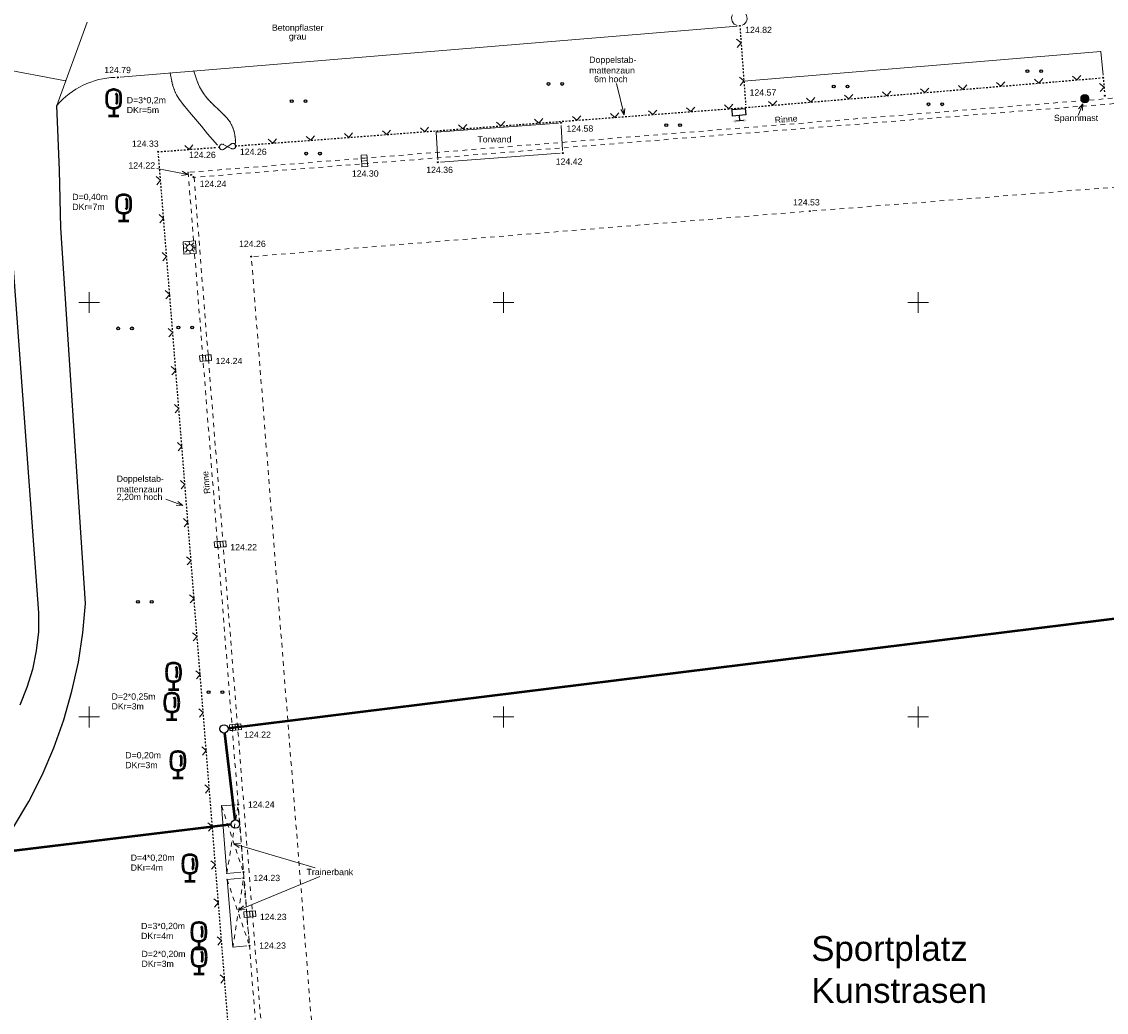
# Model space of a CAD drawing. Header units: metres. Extents: x 32377355 to 32378041, y 5707167 to 5708004.
# Tile 17 of 80: x 32377621 to 32377686, y 5707332 to 5707392. Entities that reach past the tile are written whole.
import ezdxf

# ---------------------------------------------------------------- set-up
doc = ezdxf.new("R2010")
doc.units = ezdxf.units.M
doc.header["$LTSCALE"] = 0.25
for name, pattern in [('LF1', [0]), ('LF2', [2.2, 1.1, -1.1]), ('LF33', [9.2, 0.1, 0, 9.1])]:
    doc.linetypes.add(name, pattern=pattern)
doc.layers.get('0').update_dxf_attribs({"color": 1, "linetype": 'CONTINUOUS'})
for name, color, linetype, lineweight in [('Bauwerke_ Einrichtungen_ Verkehr', 40, 'CONTINUOUS', 25), ('Ebene 71', 71, 'CONTINUOUS', 0), ('Ebene 9082', 7, 'CONTINUOUS', 18), ('Flurstücke_ Grenzpunkte', 51, 'CONTINUOUS', 25), ('Neues Aufmaß Süd', 122, 'CONTINUOUS', 0), ('Text zu Ebene 9082', 66, 'CONTINUOUS', 0)]:
    doc.layers.add(name, color=color, linetype=linetype, lineweight=lineweight)
doc.styles.add('Hausnummer', font='Arial.ttf')
doc.styles.add('Schrift rechtsgenei', font='Arial.ttf')

# ---------------------------------------------------------------- blocks, each defined once
blk = doc.blocks.new('S112')
at = {"color": 0, "lineweight": -2}
for p, q in [((-0.4, 0.4), (0, 0)), ((0, 0), (0.4, 0.4))]:
    blk.add_line(p, q, dxfattribs=at)
blk = doc.blocks.new('S163')
at = {"lineweight": -2}
blk.add_hatch(color=0, dxfattribs=at).paths.add_polyline_path([(0, 0.031635, -1), (0, -0.031635, -1)], flags=0)
at = {"color": 0, "lineweight": -2}
blk.add_circle((0, 0), 0.031635, dxfattribs=at)
blk = doc.blocks.new('S15')
at = {"color": 0, "lineweight": -2}
for p, q in [((-0.5, 0.05), (-0.485, 0.1)), ((0.495, 0.05), (-0.5, 0.05)), ((-0.5, -0.05), (-0.5, 0)), ((-0.5, 0), (0.5, 0)), ((-0.485, 0.1), (0.49, 0.1)), ((-0.475, 0.15), (-0.455, 0.2)), ((0.475, 0.15), (-0.475, 0.15)), ((-0.455, 0.2), (0.455, 0.2)), ((-0.43, 0.25), (-0.4, 0.3)), ((0.43, 0.25), (-0.43, 0.25)), ((-0.4, 0.3), (0.395, 0.3)), ((-0.355, 0.35), (-0.295, 0.4)), ((0.36, 0.35), (-0.355, 0.35)), ((-0.295, 0.4), (0.3, 0.4)), ((0.22, 0.45), (-0.215, 0.45)), ((0.3, 0.4), (0.22, 0.45)), ((0.395, 0.3), (0.36, 0.35)), ((0.455, 0.2), (0.43, 0.25)), ((0.49, 0.1), (0.475, 0.15)), ((0.5, 0), (0.495, 0.05)), ((0.495, -0.05), (-0.5, -0.05)), ((-0.475, -0.15), (-0.49, -0.1)), ((-0.49, -0.1), (0.485, -0.1)), ((0.475, -0.15), (-0.475, -0.15)), ((-0.43, -0.25), (-0.455, -0.2)), ((-0.455, -0.2), (0.46, -0.2)), ((0.425, -0.25), (-0.43, -0.25)), ((-0.355, -0.35), (-0.4, -0.3)), ((-0.4, -0.3), (0.395, -0.3)), ((0.345, -0.35), (-0.355, -0.35)), ((-0.205, -0.45), (-0.29, -0.4)), ((-0.29, -0.4), (0.285, -0.4)), ((0.2, -0.45), (-0.205, -0.45)), ((0.285, -0.4), (0.345, -0.35)), ((0.395, -0.3), (0.425, -0.25)), ((0.46, -0.2), (0.475, -0.15)), ((0.485, -0.1), (0.495, -0.05))]:
    blk.add_line(p, q, dxfattribs=at)
blk.add_circle((0, 0), 0.5, dxfattribs=at)
blk = doc.blocks.new('S9', base_point=(0, -0.5))
at = {"color": 0, "lineweight": -2}
for p, q in [((-0.5, -0.5), (-0.5, 0)), ((-0.5, 0), (-0.25, 0)), ((-0.25, 0), (0, 0)), ((-0.25, 0), (-0.25, -0.5)), ((0.25, 0), (0, 0)), ((0, 0), (0, -0.5)), ((0.5, 0), (0.25, 0)), ((0.25, -0.5), (0.25, 0)), ((0.5, -0.5), (0.5, 0)), ((-0.25, -0.5), (-0.5, -0.5)), ((0, -0.5), (-0.25, -0.5)), ((0, -0.5), (0.25, -0.5)), ((0.25, -0.5), (0.5, -0.5))]:
    blk.add_line(p, q, dxfattribs=at)
blk = doc.blocks.new('S147')
at = {"color": 0, "lineweight": -2}
for p, q in [((-0.5, 0.5), (0.5, 0.5)), ((-0.5, -0.5), (-0.5, 0.5)), ((-0.25, 0), (-0.5, 0)), ((-0.175, 0.175), (-0.35, 0.35)), ((0, 0.5), (0, 0.25)), ((0.175, 0.175), (0.35, 0.35)), ((0.25, 0), (0.5, 0)), ((0.5, 0.5), (0.5, -0.5)), ((0.5, -0.5), (-0.5, -0.5)), ((-0.175, -0.175), (-0.35, -0.35)), ((0, -0.25), (0, -0.5)), ((0.175, -0.175), (0.35, -0.35))]:
    blk.add_line(p, q, dxfattribs=at)
blk.add_circle((0, 0), 0.25, dxfattribs=at)
blk = doc.blocks.new('Gras_ Grünanlage_ -fläche_ -land')
at = {"lineweight": -2}
h = blk.add_hatch(color=0, dxfattribs=at)
h.paths.add_polyline_path([(-0.415, 0.085, -1), (-0.415, -0.085, -1)], flags=0)
h.paths.add_polyline_path([(0.415, 0.085, -1), (0.415, -0.085, -1)], flags=0)
at = {"color": 0, "lineweight": -2}
for centre in [(-0.415, 0), (0.415, 0)]:
    blk.add_circle(centre, 0.085, dxfattribs=at)
blk = doc.blocks.new('Laubbaum', base_point=(0, -0.5))
at = {"color": 0, "lineweight": -2}
for p, q in [((-0.223465, 0.378775), (-0.2045, 0.4355)), ((-0.2045, 0.4355), (-0.170865, 0.45636)), ((-0.170865, 0.45636), (-0.13513, 0.47336)), ((-0.13513, 0.47336), (-0.097725, 0.4863)), ((-0.097725, 0.4863), (-0.05912, 0.495015)), ((-0.05912, 0.495015), (-0.01979, 0.4994)), ((-0.01979, 0.4994), (0.01979, 0.4994)), ((0.01979, 0.4994), (0.05912, 0.495015)), ((0.05912, 0.495015), (0.097725, 0.4863)), ((0.097725, 0.4863), (0.13513, 0.47336)), ((0.13513, 0.47336), (0.170865, 0.45636)), ((0.170865, 0.45636), (0.2045, 0.4355)), ((0.2045, 0.4355), (0.223465, 0.378775)), ((-0.25755, 0.14275), (-0.255405, 0.20252)), ((-0.255405, 0.08298), (-0.25755, 0.14275)), ((-0.255405, 0.20252), (-0.248985, 0.261985)), ((-0.248985, 0.023515), (-0.255405, 0.08298)), ((-0.248985, 0.261985), (-0.23832, 0.32084)), ((-0.23832, -0.03534), (-0.248985, 0.023515)), ((-0.23832, 0.32084), (-0.223465, 0.378775)), ((0.072, 0.3585), (0.09129, 0.335215)), ((0.09129, 0.335215), (0.105485, 0.308515)), ((0.114, 0), (0.104515, -0.021505)), ((0.105485, 0.308515), (0.114, 0.2795)), ((0.114, 0.2795), (0.118245, 0.13975)), ((0.118245, 0.13975), (0.114, 0)), ((0.223465, 0.378775), (0.23832, 0.32084)), ((0.23832, 0.32084), (0.248985, 0.261985)), ((0.248985, 0.023515), (0.23832, -0.03534)), ((0.248985, 0.261985), (0.255405, 0.20252)), ((0.255405, 0.08298), (0.248985, 0.023515)), ((0.255405, 0.20252), (0.25755, 0.14275)), ((0.25755, 0.14275), (0.255405, 0.08298)), ((-0.223465, -0.093275), (-0.23832, -0.03534)), ((-0.2045, -0.15), (-0.223465, -0.093275)), ((-0.17082, -0.170725), (-0.2045, -0.15)), ((-0.135065, -0.187615), (-0.17082, -0.170725)), ((-0.097665, -0.200465), (-0.135065, -0.187615)), ((-0.05908, -0.20912), (-0.097665, -0.200465)), ((-0.019775, -0.213475), (-0.05908, -0.20912)), ((0.019775, -0.213475), (-0.019775, -0.213475)), ((0, -0.2205), (0, -0.5)), ((0.05908, -0.20912), (0.019775, -0.213475)), ((0.097665, -0.200465), (0.05908, -0.20912)), ((0.09082, -0.04061), (0.0735, -0.0565)), ((0.104515, -0.021505), (0.09082, -0.04061)), ((0.135065, -0.187615), (0.097665, -0.200465)), ((0.17082, -0.170725), (0.135065, -0.187615)), ((0.2045, -0.15), (0.17082, -0.170725)), ((0.223465, -0.093275), (0.2045, -0.15)), ((0.23832, -0.03534), (0.223465, -0.093275)), ((0.1905, -0.5), (-0.1905, -0.5))]:
    blk.add_line(p, q, dxfattribs=at)
blk = doc.blocks.new('Kabelkasten_ Schaltkasten', base_point=(0, -0.275))
at = {"lineweight": -2}
h = blk.add_hatch(color=0, dxfattribs=at)
h.paths.add_polyline_path([(-0.49811, 0.36288), (-0.260705, 0.5), (-0.260705, 0.225755)], flags=0)
h.paths.add_polyline_path([(0.49811, 0.36288), (0.26055, 0.5), (0.26055, 0.225755)], flags=0)
at = {"color": 0, "lineweight": -2}
for p, q in [((-0.260705, 0.36288), (0.26055, 0.36288)), ((0, -0.002675), (0, 0.36288)), ((-0.45702, -0.002675), (0.456865, -0.002675)), ((-0.45702, -0.4597), (-0.45702, -0.002675)), ((0.456865, -0.4597), (-0.45702, -0.4597)), ((0.456865, -0.002675), (0.456865, -0.4597))]:
    blk.add_line(p, q, dxfattribs=at)
blk = doc.blocks.new('Grenzpunkt mit Abmarkung')
at = {"color": 0, "lineweight": -2}
blk.add_circle((0, 0), 0.5, dxfattribs=at)

msp = doc.modelspace()

# ---------------------------------------------------------------- linework, layer by layer
at = {"layer": 'Bauwerke_ Einrichtungen_ Verkehr', "color": 37, "linetype": 'Continuous', "lineweight": 25, "true_color": 0x805c3b}
for p, q in [((32377623.211723, 5707382.982002), (32377623.053603, 5707386.885823)), ((32377623.298723, 5707379.502002), (32377623.211723, 5707382.982002)), ((32377624.778723, 5707356.846002), (32377623.298723, 5707379.502002)), ((32377620.269723, 5707378.979002), (32377621.952723, 5707356.271002)), ((32377621.952723, 5707356.271002), (32377621.933722, 5707355.128003)), ((32377624.619723, 5707355.064002), (32377624.778723, 5707356.846002)), ((32377621.933722, 5707355.128003), (32377621.808722, 5707353.991003)), ((32377624.347723, 5707353.295002), (32377624.619723, 5707355.064002)), ((32377621.808722, 5707353.991003), (32377621.578722, 5707352.871002)), ((32377623.963723, 5707351.547002), (32377624.347723, 5707353.295002)), ((32377621.578722, 5707352.871002), (32377621.244723, 5707351.778002)), ((32377621.244723, 5707351.778002), (32377620.809723, 5707350.720002)), ((32377623.470723, 5707349.827003), (32377623.963723, 5707351.547002)), ((32377622.869723, 5707348.142002), (32377623.470723, 5707349.827003)), ((32377622.162723, 5707346.498003), (32377622.869723, 5707348.142002)), ((32377621.352722, 5707344.902002), (32377622.162723, 5707346.498003)), ((32377620.443723, 5707343.361003), (32377621.352722, 5707344.902002))]:
    msp.add_line(p, q, dxfattribs=at)
at = {"layer": 'Ebene 71', "color": 7, "linetype": 'Continuous', "lineweight": 9}
for p, q in [((32377624.999722, 5707374.372003), (32377624.999722, 5707375.622003)), ((32377649.999722, 5707374.372003), (32377649.999722, 5707375.622003)), ((32377674.999722, 5707374.372003), (32377674.999722, 5707375.622003)), ((32377624.374722, 5707374.997003), (32377625.624722, 5707374.997003)), ((32377649.374722, 5707374.997003), (32377650.624722, 5707374.997003)), ((32377674.374722, 5707374.997003), (32377675.624722, 5707374.997003)), ((32377624.999722, 5707349.372003), (32377624.999722, 5707350.622003)), ((32377649.999722, 5707349.372003), (32377649.999722, 5707350.622003)), ((32377674.999722, 5707349.372003), (32377674.999722, 5707350.622003)), ((32377624.374722, 5707349.997003), (32377625.624722, 5707349.997003)), ((32377649.374722, 5707349.997003), (32377650.624722, 5707349.997003)), ((32377674.374722, 5707349.997003), (32377675.624722, 5707349.997003))]:
    msp.add_line(p, q, dxfattribs=at)
at = {"layer": 'Flurstücke_ Grenzpunkte', "color": 7, "linetype": 'Continuous', "lineweight": 50}
for p, q in [((32377705.500605, 5707358.211375), (32377633.383838, 5707349.309627)), ((32377633.16534, 5707349.030763), (32377633.791103, 5707343.78624)), ((32377633.572505, 5707343.508197), (32377516.815938, 5707329.488805))]:
    msp.add_line(p, q, dxfattribs=at)
at = {"layer": 'Neues Aufmaß Süd', "color": 7, "linetype": 'LF1', "lineweight": 18}
for p, q in [((32377624.880247, 5707391.909683), (32377623.053603, 5707386.885823)), ((32377664.095683, 5707391.666335, 124.815), (32377626.87376, 5707388.585668, 124.789)), ((32377664.493435, 5707388.35035), (32377686.023123, 5707390.131203)), ((32377686.023123, 5707390.131203), (32377686.15645, 5707388.7029)), ((32377617.177695, 5707389.551927), (32377623.563645, 5707388.364465)), ((32377631.538723, 5707388.282003), (32377631.30665, 5707388.952555)), ((32377629.893103, 5707388.835563), (32377629.981723, 5707388.340002)), ((32377629.981723, 5707388.340002), (32377630.030723, 5707388.132002)), ((32377631.664723, 5707387.999002), (32377631.538723, 5707388.282003)), ((32377630.030723, 5707388.132002), (32377630.126722, 5707387.831002)), ((32377630.126722, 5707387.831002), (32377630.192722, 5707387.678002)), ((32377630.192722, 5707387.678002), (32377630.276723, 5707387.514003)), ((32377631.771722, 5707387.802002), (32377631.664723, 5707387.999002)), ((32377631.900722, 5707387.601002), (32377631.771722, 5707387.802002)), ((32377630.276723, 5707387.514003), (32377630.434723, 5707387.257002)), ((32377630.434723, 5707387.257002), (32377630.683722, 5707386.916002)), ((32377632.022723, 5707387.433002), (32377631.900722, 5707387.601002)), ((32377632.165723, 5707387.258003), (32377632.022723, 5707387.433002)), ((32377632.333723, 5707387.071003), (32377632.165723, 5707387.258003)), ((32377632.535723, 5707386.868002), (32377632.333723, 5707387.071003)), ((32377630.683722, 5707386.916002), (32377631.048723, 5707386.474003)), ((32377631.048723, 5707386.474003), (32377631.782722, 5707385.620002)), ((32377632.794723, 5707386.627002), (32377632.535723, 5707386.868002)), ((32377633.163723, 5707386.278002), (32377632.794723, 5707386.627002)), ((32377633.323723, 5707386.104002), (32377633.163723, 5707386.278002)), ((32377633.484723, 5707385.893002), (32377633.323723, 5707386.104002)), ((32377633.593722, 5707385.708003), (32377633.484723, 5707385.893002)), ((32377633.671723, 5707385.525003), (32377633.593722, 5707385.708003)), ((32377645.939723, 5707385.274002), (32377653.311578, 5707385.819665)), ((32377653.555403, 5707384.159338, 124.435), (32377653.47304, 5707385.677665, 124.564)), ((32377631.782722, 5707385.620002), (32377632.137722, 5707385.165002)), ((32377632.137722, 5707385.165002), (32377632.743835, 5707384.478095)), ((32377633.739723, 5707385.301002), (32377633.671723, 5707385.525003)), ((32377633.796723, 5707384.987002), (32377633.739723, 5707385.301002)), ((32377646.030403, 5707383.602338), (32377645.939723, 5707385.274002)), ((32377633.082963, 5707384.531228), (32377633.603965, 5707384.269678)), ((32377633.581443, 5707384.568765), (32377633.105485, 5707384.23214)), ((32377633.821723, 5707384.763002), (32377633.796723, 5707384.987002)), ((32377633.832408, 5707384.591255), (32377633.821723, 5707384.763002)), ((32377646.191865, 5707383.460338, 124.358), (32377653.410578, 5707383.994665, 124.421)), ((32377633.831615, 5707344.705168), (32377632.987913, 5707344.639948)), ((32377633.302912, 5707340.564947), (32377632.987913, 5707344.639948)), ((32377633.302912, 5707340.564947), (32377634.146615, 5707340.630168)), ((32377634.163723, 5707340.269868), (32377633.320603, 5707340.197487)), ((32377633.670603, 5707336.120487), (32377633.320603, 5707340.197487)), ((32377634.513723, 5707336.192867), (32377633.670603, 5707336.120487))]:
    msp.add_line(p, q, dxfattribs=at)
at = {"layer": 'Neues Aufmaß Süd', "color": 7, "linetype": 'LF33', "lineweight": 25}
for p, q in [((32377664.25998, 5707391.525852), (32377664.493435, 5707388.35035)), ((32377664.493435, 5707388.35035), (32377664.599463, 5707386.90815)), ((32377664.763755, 5707386.767742, 124.574), (32377686.017687, 5707388.53726, 124.726)), ((32377686.183952, 5707388.39701, 124.724), (32377686.25149, 5707387.615992, 124.708)), ((32377633.995073, 5707384.44952, 124.26), (32377664.457593, 5707386.74347, 124.571)), ((32377629.32085, 5707384.097532, 124.326), (32377632.692308, 5707384.351417, 124.261)), ((32377638.658175, 5707265.69015), (32377629.179993, 5707383.93293))]:
    msp.add_line(p, q, dxfattribs=at)
at = {"layer": 'Neues Aufmaß Süd', "color": 7, "linetype": 'LF2', "lineweight": 18}
for p, q in [((32377705.360108, 5707388.805625), (32377630.970247, 5707382.845275)), ((32377704.90431, 5707388.437505), (32377631.325195, 5707382.542728)), ((32377668.623815, 5707380.516002, 124.533), (32377702.209628, 5707383.149, 124.821)), ((32377630.970247, 5707382.845275), (32377639.866767, 5707270.61918)), ((32377640.169375, 5707270.97418), (32377631.325195, 5707382.542728)), ((32377634.932778, 5707377.773462, 124.264), (32377668.317665, 5707380.49154, 124.531)), ((32377638.877678, 5707325.67509, 124.261), (32377634.791765, 5707377.607912, 124.263)), ((32377632.987913, 5707344.639948), (32377634.251845, 5707340.78791)), ((32377633.302912, 5707340.564947), (32377633.959838, 5707344.565468)), ((32377634.287885, 5707340.795107, 124.237), (32377633.996558, 5707344.563895, 124.24)), ((32377633.320603, 5707340.197487), (32377634.617648, 5707336.351513)), ((32377634.293168, 5707340.131257), (32377633.670603, 5707336.120487)), ((32377634.653588, 5707336.359002, 124.227), (32377634.329855, 5707340.130002, 124.229))]:
    msp.add_line(p, q, dxfattribs=at)
at = {"layer": 'Neues Aufmaß Süd', "color": 7, "linetype": 'Continuous', "lineweight": 18}
for points in [[(32377656.805025, 5707388.199155), (32377657.278237, 5707386.30431)], [(32377684.657708, 5707386.276592), (32377684.944387, 5707386.970952)], [(32377684.91682, 5707386.57663), (32377684.944387, 5707386.970952), (32377684.68574, 5707386.672035)], [(32377657.066103, 5707386.637847), (32377657.278237, 5707386.30431), (32377657.308653, 5707386.698422)], [(32377629.62396, 5707363.142307), (32377630.644467, 5707362.749945)], [(32377630.24959, 5707362.767847), (32377630.644467, 5707362.749945), (32377630.339305, 5707363.001192)], [(32377634.12684, 5707342.366455), (32377633.731803, 5707342.352493), (32377634.05621, 5707342.12664)], [(32377638.631945, 5707340.90931), (32377633.731803, 5707342.352493)], [(32377638.905212, 5707340.380042), (32377634.015323, 5707338.351095)], [(32377634.313783, 5707338.610267), (32377634.015323, 5707338.351095), (32377634.409595, 5707338.379358)]]:
    msp.add_lwpolyline(points, dxfattribs=at)
at = {"layer": 'Neues Aufmaß Süd', "color": 7, "linetype": 'LF1', "lineweight": 18}
for centre, radius, start, end in [((32377664.218485, 5707392.1422), 0.464186, 153.2243573, 254.6923973), ((32377664.218485, 5707392.1422), 0.464185, 292.77702854, 34.24506854), ((32377626.705455, 5707383.777317), 4.795709, 91.65233166, 139.59511466), ((32377633.02062, 5707384.37614), 0.167149, 68.10072364, 300.51225564), ((32377633.672475, 5707384.425227), 0.16997, 246.23003196, 122.38315996)]:
    msp.add_arc(centre, radius, start, end, dxfattribs=at)
at = {"layer": 'Neues Aufmaß Süd', "color": 7, "lineweight": 18}
for p in [(32377686.023123, 5707390.131203), (32377631.30665, 5707388.952555), (32377623.563645, 5707388.364465), (32377629.893103, 5707388.835563), (32377629.981723, 5707388.340002), (32377631.538723, 5707388.282003), (32377664.493435, 5707388.35035), (32377630.030723, 5707388.132002), (32377630.126722, 5707387.831002), (32377630.192722, 5707387.678002), (32377631.664723, 5707387.999002), (32377631.771722, 5707387.802002), (32377630.276723, 5707387.514003), (32377630.434723, 5707387.257002), (32377631.900722, 5707387.601002), (32377632.022723, 5707387.433002), (32377632.165723, 5707387.258003), (32377632.333723, 5707387.071003), (32377623.053603, 5707386.885823), (32377630.683722, 5707386.916002), (32377631.048723, 5707386.474003), (32377632.535723, 5707386.868002), (32377632.794723, 5707386.627002), (32377633.163723, 5707386.278002), (32377633.323723, 5707386.104002), (32377633.484723, 5707385.893002), (32377633.593722, 5707385.708003), (32377631.782722, 5707385.620002), (32377632.137722, 5707385.165002), (32377633.671723, 5707385.525003), (32377633.739723, 5707385.301002), (32377645.939723, 5707385.274002), (32377633.082963, 5707384.531228), (32377633.581443, 5707384.568765), (32377633.796723, 5707384.987002), (32377633.821723, 5707384.763002), (32377633.105485, 5707384.23214), (32377633.603965, 5707384.269678), (32377630.970247, 5707382.845275), (32377631.325195, 5707382.542728), (32377632.987913, 5707344.639948), (32377633.302912, 5707340.564947), (32377633.320603, 5707340.197487), (32377633.670603, 5707336.120487)]:
    msp.add_point(p, dxfattribs=at)
at = {"layer": 'Text zu Ebene 9082', "color": 7, "linetype": 'Continuous', "lineweight": 18}
for points in [[(32377629.082373, 5707383.082955), (32377630.954275, 5707382.710973)], [(32377630.562103, 5707382.66146), (32377630.954275, 5707382.710973), (32377630.61083, 5707382.906665)]]:
    msp.add_lwpolyline(points, dxfattribs=at)

# ---------------------------------------------------------------- block references
at = {"layer": 'Ebene 9082', "color": 116, "lineweight": 25, "true_color": 0x008230}
for p in [(32377682.0084, 5707388.951123), (32377653.121698, 5707388.174805), (32377670.324598, 5707388.025673), (32377637.632945, 5707387.134515), (32377676.04065, 5707386.950742), (32377660.227868, 5707385.692627), (32377638.50669, 5707383.972043), (32377627.164423, 5707373.436618), (32377630.794923, 5707373.4843), (32377628.358817, 5707356.94556), (32377632.618625, 5707351.497112)]:
    msp.add_blockref('Gras_ Grünanlage_ -fläche_ -land', p, dxfattribs=at)
at = {"layer": 'Ebene 9082', "color": 116, "lineweight": 50, "true_color": 0x008230, "xscale": 1.625, "yscale": 1.625, "zscale": 1.625}
for p in [(32377626.478723, 5707386.227002, 124.588), (32377627.080722, 5707379.892002, 124.37), (32377630.090723, 5707351.643002, 124.402), (32377629.981723, 5707349.823002, 124.355), (32377630.353723, 5707346.306002, 124.433), (32377631.075723, 5707340.083003, 124.466), (32377631.619723, 5707335.993002, 124.403), (32377631.629723, 5707334.484002, 124.311)]:
    msp.add_blockref('Laubbaum', p, dxfattribs=at)
at = {"layer": 'Ebene 9082', "color": 7, "lineweight": 25, "xscale": 0.875, "yscale": 0.875, "zscale": 0.875, "rotation": 184.559}
msp.add_blockref('Kabelkasten_ Schaltkasten', (32377664.190722, 5707386.512002), dxfattribs=at)
at = {"layer": 'Flurstücke_ Grenzpunkte', "color": 7, "lineweight": 25, "xscale": 0.5, "yscale": 0.5, "zscale": 0.5}
for p in [(32377633.135722, 5707349.279002), (32377633.820723, 5707343.538003)]:
    msp.add_blockref('Grenzpunkt mit Abmarkung', p, dxfattribs=at)
at = {"layer": 'Neues Aufmaß Süd', "color": 7, "lineweight": 25, "xscale": 0.88, "yscale": 0.88, "zscale": 0.88}
for p in [(32377664.248723, 5707391.679003, 124.815), (32377626.720723, 5707388.573002, 124.789), (32377686.170722, 5707388.550002, 124.727), (32377686.264722, 5707387.463003, 124.705), (32377664.610723, 5707386.755002, 124.573), (32377653.464722, 5707385.831002, 124.577), (32377632.845435, 5707384.362948, 124.258), (32377633.841945, 5707384.43799, 124.258), (32377629.167723, 5707384.086002, 124.329), (32377653.563723, 5707384.006002, 124.422), (32377646.038723, 5707383.449002, 124.357), (32377631.147723, 5707382.694002, 124.225), (32377631.283723, 5707382.559003, 124.236), (32377668.470723, 5707380.504002, 124.532), (32377634.779723, 5707377.761002, 124.263), (32377633.984723, 5707344.717002, 124.24), (32377634.299723, 5707340.642002, 124.237), (32377634.316723, 5707340.283002, 124.229), (32377634.666723, 5707336.206002, 124.227)]:
    msp.add_blockref('S163', p, dxfattribs=at)
at = {"layer": 'Neues Aufmaß Süd', "color": 7, "lineweight": 18}
for name, p, xscale, yscale, zscale, rotation in [('S112', (32377664.324305, 5707390.65091), 0.625, 0.625, 0.625, 94.20500000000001), ('S112', (32377664.49294, 5707388.3571), 0.625, 0.625, 0.625, 94.20500000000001), ('S112', (32377679.999775, 5707388.036232, 124.683), 0.625, 0.625, 0.625, 4.76), ('S112', (32377682.291845, 5707388.227063, 124.699), 0.625, 0.625, 0.625, 4.76), ('S112', (32377684.583915, 5707388.41789, 124.716), 0.625, 0.625, 0.625, 4.76), ('S112', (32377673.123565, 5707387.463747, 124.634), 0.625, 0.625, 0.625, 4.76), ('S112', (32377675.415635, 5707387.654575, 124.65), 0.625, 0.625, 0.625, 4.76), ('S112', (32377677.707705, 5707387.845405, 124.667), 0.625, 0.625, 0.625, 4.76), ('S112', (32377686.219875, 5707387.981595, 124.715), 0.625, 0.625, 0.625, 94.94300000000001), ('S112', (32377666.247355, 5707386.891262, 124.585), 0.625, 0.625, 0.625, 4.76), ('S112', (32377668.539425, 5707387.08209, 124.601), 0.625, 0.625, 0.625, 4.76), ('S112', (32377670.831495, 5707387.272917, 124.617), 0.625, 0.625, 0.625, 4.76), ('S112', (32377656.714728, 5707386.160403, 124.492), 0.625, 0.625, 0.625, 4.306999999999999), ('S112', (32377659.008233, 5707386.333112, 124.516), 0.625, 0.625, 0.625, 4.306999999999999), ('S112', (32377661.30174, 5707386.505823, 124.539), 0.625, 0.625, 0.625, 4.306999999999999), ('S112', (32377663.595245, 5707386.678532, 124.563), 0.625, 0.625, 0.625, 4.306999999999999), ('S112', (32377647.540702, 5707385.46956, 124.398), 0.625, 0.625, 0.625, 4.306999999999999), ('S112', (32377649.834208, 5707385.64227, 124.422), 0.625, 0.625, 0.625, 4.306999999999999), ('S112', (32377652.127715, 5707385.81498, 124.445), 0.625, 0.625, 0.625, 4.306999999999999), ('S112', (32377654.42122, 5707385.987692, 124.469), 0.625, 0.625, 0.625, 4.306999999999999), ('S112', (32377638.366675, 5707384.77872, 124.304), 0.625, 0.625, 0.625, 4.306999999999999), ('S112', (32377640.660183, 5707384.95143, 124.328), 0.625, 0.625, 0.625, 4.306999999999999), ('S112', (32377642.953688, 5707385.12414, 124.351), 0.625, 0.625, 0.625, 4.306999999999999), ('S112', (32377645.247195, 5707385.29685, 124.375), 0.625, 0.625, 0.625, 4.306999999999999), ('S112', (32377631.031507, 5707384.226352, 124.293), 0.625, 0.625, 0.625, 4.306999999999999), ('S112', (32377636.07317, 5707384.60601, 124.281), 0.625, 0.625, 0.625, 4.306999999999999), ('S9', (32377641.426723, 5707383.526003, 124.302), 0.7, 0.7, 0.7, 274.581), ('S112', (32377629.30585, 5707382.362817), 0.625, 0.625, 0.625, 94.58300000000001), ('S112', (32377629.489625, 5707380.07017), 0.625, 0.625, 0.625, 94.58300000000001), ('S147', (32377631.059723, 5707378.307002, 124.196), 0.75, 0.75, 0.75, 3.966000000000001), ('S112', (32377629.6734, 5707377.777525), 0.625, 0.625, 0.625, 94.58300000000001), ('S112', (32377629.857175, 5707375.484877), 0.625, 0.625, 0.625, 94.58300000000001), ('S112', (32377630.040952, 5707373.192232), 0.625, 0.625, 0.625, 94.58300000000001), ('S9', (32377632.037723, 5707371.467002, 124.238), 0.7, 0.7, 0.7, 4.532), ('S112', (32377630.224728, 5707370.899585), 0.625, 0.625, 0.625, 94.58300000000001), ('S112', (32377630.408503, 5707368.60694), 0.625, 0.625, 0.625, 94.58300000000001), ('S112', (32377630.592278, 5707366.314292), 0.625, 0.625, 0.625, 94.58300000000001), ('S112', (32377630.776053, 5707364.021647), 0.625, 0.625, 0.625, 94.58300000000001), ('S112', (32377630.959828, 5707361.729), 0.625, 0.625, 0.625, 94.58300000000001), ('S9', (32377632.923723, 5707360.240002, 124.224), 0.7, 0.7, 0.7, 4.532), ('S112', (32377631.143605, 5707359.436355), 0.625, 0.625, 0.625, 94.58300000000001), ('S112', (32377631.32738, 5707357.143707), 0.625, 0.625, 0.625, 94.58300000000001), ('S112', (32377631.511155, 5707354.851062), 0.625, 0.625, 0.625, 94.58300000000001), ('S112', (32377631.69493, 5707352.558415), 0.625, 0.625, 0.625, 94.58300000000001), ('S112', (32377631.878705, 5707350.26577), 0.625, 0.625, 0.625, 94.58300000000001), ('S9', (32377633.833723, 5707349.206002, 124.218), 0.7, 0.7, 0.7, 4.532), ('S112', (32377632.06248, 5707347.973122), 0.625, 0.625, 0.625, 94.58300000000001), ('S112', (32377632.246258, 5707345.680477), 0.625, 0.625, 0.625, 94.58300000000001), ('S112', (32377632.430032, 5707343.38783), 0.625, 0.625, 0.625, 94.58300000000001), ('S112', (32377632.613807, 5707341.095185), 0.625, 0.625, 0.625, 94.58300000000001), ('S112', (32377632.797582, 5707338.80254), 0.625, 0.625, 0.625, 94.58300000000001), ('S9', (32377634.707722, 5707337.934003, 124.231), 0.7, 0.7, 0.7, 4.532), ('S112', (32377632.981357, 5707336.509893), 0.625, 0.625, 0.625, 94.58300000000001), ('S112', (32377633.165135, 5707334.217248), 0.625, 0.625, 0.625, 94.58300000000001)]:
    msp.add_blockref(name, p, dxfattribs=dict(at, xscale=xscale, yscale=yscale, zscale=zscale, rotation=rotation))
at = {"layer": 'Neues Aufmaß Süd', "color": 7, "lineweight": 18, "xscale": 0.5, "yscale": 0.5, "zscale": 0.5}
msp.add_blockref('S15', (32377685.058722, 5707387.287003, 124.698), dxfattribs=at)

# ---------------------------------------------------------------- texts
at = {"layer": 'Neues Aufmaß Süd', "color": 7, "lineweight": 18, "attachment_point": 7, "line_spacing_factor": 0.69}
for s, insert, char_height, style in [('Betonpflaster', (32377636.021998, 5707391.269562), 0.3775, 'Schrift rechtsgenei'), ('       grau', (32377636.021998, 5707390.741062), 0.3775, 'Schrift rechtsgenei'), ('Doppelstab-', (32377655.163865, 5707389.331655), 0.3775, 'Schrift rechtsgenei'), ('mattenzaun', (32377655.163865, 5707388.803155), 0.3775, 'Schrift rechtsgenei'), ('  6m hoch', (32377655.163865, 5707388.274655), 0.3775, 'Schrift rechtsgenei'), ('D=3*0,2m', (32377627.268088, 5707386.93913), 0.3775, 'Schrift rechtsgenei'), ('DKr=5m', (32377627.268088, 5707386.41063), 0.3775, 'Schrift rechtsgenei'), ('Spannmast', (32377683.196025, 5707385.823592), 0.3775, 'Schrift rechtsgenei'), ('D=0,40m', (32377623.98113, 5707381.10324), 0.3775, 'Schrift rechtsgenei'), ('DKr=7m', (32377623.98113, 5707380.57474), 0.3775, 'Schrift rechtsgenei'), ('Doppelstab-', (32377626.662095, 5707364.065957), 0.3775, 'Schrift rechtsgenei'), ('2,20m hoch', (32377626.662095, 5707363.008957), 0.3775, 'Schrift rechtsgenei'), ('mattenzaun', (32377626.662095, 5707363.537457), 0.3775, 'Schrift rechtsgenei'), ('D=2*0,25m', (32377626.348275, 5707350.973872), 0.3775, 'Schrift rechtsgenei'), ('DKr=3m', (32377626.348275, 5707350.445372), 0.3775, 'Schrift rechtsgenei'), ('D=0,20m', (32377627.177253, 5707347.431897), 0.3775, 'Schrift rechtsgenei'), ('DKr=3m', (32377627.177253, 5707346.903397), 0.3775, 'Schrift rechtsgenei'), ('D=4*0,20m', (32377627.503778, 5707341.252705), 0.3775, 'Schrift rechtsgenei'), ('DKr=4m', (32377627.503778, 5707340.724205), 0.3775, 'Schrift rechtsgenei'), ('D=3*0,20m', (32377628.131788, 5707337.132957), 0.3775, 'Schrift rechtsgenei'), ('DKr=4m', (32377628.131788, 5707336.604457), 0.3775, 'Schrift rechtsgenei'), ('Sportplatz', (32377668.56116, 5707334.834555), 1.5, 'Hausnummer'), ('D=2*0,20m', (32377628.156915, 5707335.449885), 0.3775, 'Schrift rechtsgenei'), ('DKr=3m', (32377628.156915, 5707334.921385), 0.3775, 'Schrift rechtsgenei'), ('Kunstrasen', (32377668.56116, 5707332.734555), 1.5, 'Hausnummer')]:
    msp.add_mtext(s, dxfattribs=dict(at, insert=insert, char_height=char_height, style=style))
at = {"layer": 'Neues Aufmaß Süd', "color": 7, "lineweight": 18, "char_height": 0.3775, "attachment_point": 7, "line_spacing_factor": 0.69, "style": 'Schrift rechtsgenei'}
for s, insert, rotation in [('Rinne', (32377666.36944, 5707385.802305), 4.36356783), ('Torwand', (32377648.419885, 5707384.64182), 359.99902597), ('Rinne', (32377632.312515, 5707363.469693), 95.41776412), ('Trainerbank', (32377638.11014, 5707340.457772), 359.83934241)]:
    msp.add_mtext(s, dxfattribs=dict(at, insert=insert, rotation=rotation))
at = {"layer": 'Text zu Ebene 9082', "color": 7, "lineweight": 18, "char_height": 0.3775, "attachment_point": 7, "line_spacing_factor": 0.69, "style": 'Schrift rechtsgenei'}
for s, insert in [('124.82', (32377664.569763, 5707391.24133, 124.815)), ('124.79', (32377625.906165, 5707388.823197, 124.789)), ('124.57', (32377664.834443, 5707387.467085, 124.573)), ('124.58', (32377653.794403, 5707385.288507, 124.577)), ('124.33', (32377627.578715, 5707384.378892, 124.329)), ('124.26', (32377634.093003, 5707383.892065, 124.258)), ('124.26', (32377631.021848, 5707383.706635, 124.258)), ('124.42', (32377653.1408, 5707383.304235, 124.422)), ('124.22', (32377627.366635, 5707383.072182, 124.225)), ('124.30', (32377640.847605, 5707382.578972, 124.302)), ('124.36', (32377645.329995, 5707382.801497, 124.357)), ('124.24', (32377631.664852, 5707381.96436, 124.236)), ('124.53', (32377667.457663, 5707380.84325, 124.532)), ('124.26', (32377634.038258, 5707378.342855, 124.263)), ('124.24', (32377632.62662, 5707371.278253, 124.238)), ('124.22', (32377633.51262, 5707360.051253, 124.224)), ('124.22', (32377634.348352, 5707348.741828, 124.218)), ('124.24', (32377634.573623, 5707344.528253, 124.24)), ('124.23', (32377634.905623, 5707340.094252, 124.229)), ('124.23', (32377635.29662, 5707337.745253, 124.231)), ('124.23', (32377635.255623, 5707336.017253, 124.227))]:
    msp.add_mtext(s, dxfattribs=dict(at, insert=insert))

doc.saveas('drawing.dxf')
